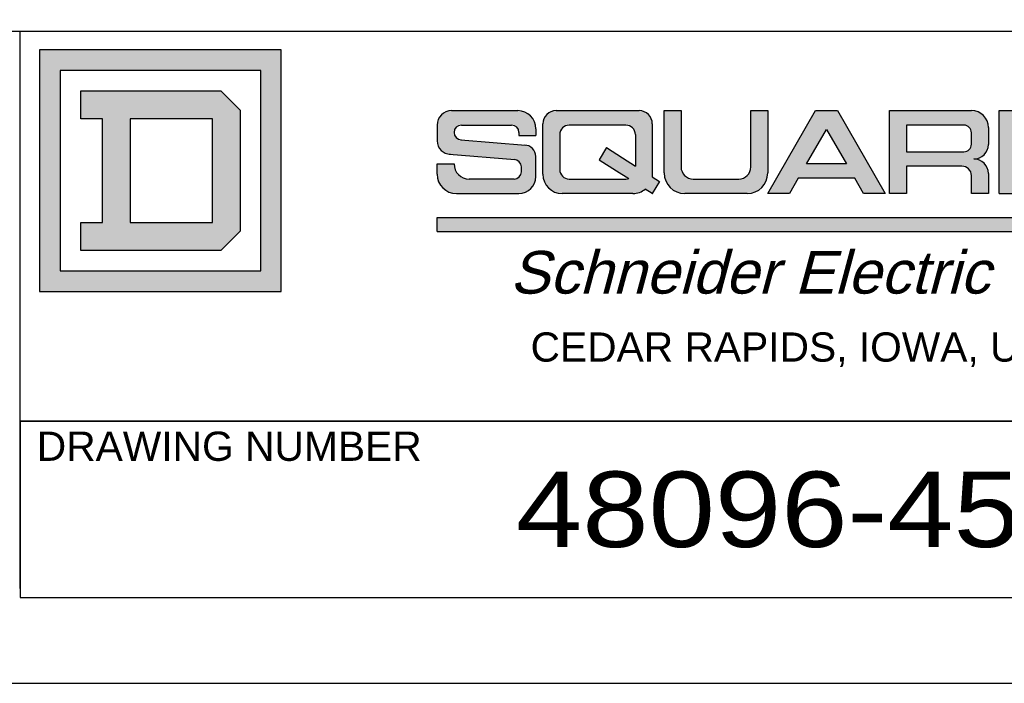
# Model space of a CAD drawing. Extents: x 0 to 17, y 0 to 11.
# Tile 25 of 51: x 13.6 to 15.7, y 0 to 1.4. Entities that reach past the tile are written whole.
import ezdxf
from ezdxf.enums import TextEntityAlignment as Align

# ---------------------------------------------------------------- set-up
doc = ezdxf.new("R2010")
doc.units = 0
doc.header["$LTSCALE"] = 0.935
doc.layers.get('0').update_dxf_attribs({"linetype": 'CONTINUOUS'})
doc.styles.add('TEXTSTYLE_0', font='arial.ttf', dxfattribs={"width": 0.8})
doc.styles.add('TEXTSTYLE_2', font='txt', dxfattribs={"width": 0.8})

# ---------------------------------------------------------------- blocks, each defined once
blk = doc.blocks.new('SQD_LOGO_BL0')
at = {"color": 2, "linetype": 'CONTINUOUS'}
for p, q in [((13.6874, 1.3107), (13.6874, 0.8107)), ((14.1874, 1.3107), (13.6874, 1.3107)), ((13.6874, 1.3107), (13.6874, 0.8107)), ((14.1874, 1.3107), (13.6874, 1.3107)), ((14.1874, 0.8107), (14.1874, 1.3107)), ((14.1874, 0.8107), (14.1874, 1.3107)), ((13.7299, 1.2682), (13.7299, 0.8532)), ((14.1449, 1.2682), (13.7299, 1.2682)), ((13.7299, 1.2682), (13.7299, 0.8532)), ((14.1449, 1.2682), (13.7299, 1.2682)), ((14.1449, 0.8532), (14.1449, 1.2682)), ((14.1449, 0.8532), (14.1449, 1.2682)), ((13.7724, 1.1682), (13.7724, 1.2257)), ((13.7724, 1.2257), (14.0624, 1.2257)), ((13.7724, 1.1682), (13.7724, 1.2257)), ((13.7724, 1.2257), (14.0624, 1.2257)), ((14.0624, 1.2257), (14.1024, 1.1857)), ((14.0624, 1.2257), (14.1024, 1.1857)), ((14.1024, 1.1857), (14.1024, 0.9357)), ((14.1024, 1.1857), (14.1024, 0.9357)), ((14.5399, 1.1849), (14.6766, 1.1849)), ((14.7561, 1.1849), (14.9276, 1.1849)), ((14.9796, 1.0559), (14.9796, 1.1849)), ((14.9796, 1.1849), (15.0146, 1.1849)), ((14.9796, 1.0559), (14.9796, 1.1849)), ((14.9796, 1.1849), (15.0146, 1.1849)), ((15.0146, 1.1849), (15.0146, 1.0684)), ((15.0146, 1.1849), (15.0146, 1.0684)), ((15.1589, 1.0684), (15.1589, 1.1849)), ((15.1589, 1.1849), (15.1939, 1.1849)), ((15.1589, 1.0684), (15.1589, 1.1849)), ((15.1589, 1.1849), (15.1939, 1.1849)), ((15.1939, 1.1849), (15.1939, 1.0559)), ((15.1939, 1.1849), (15.1939, 1.0559)), ((15.1939, 1.0134), (15.293, 1.1849)), ((15.1939, 1.0134), (15.293, 1.1849)), ((15.293, 1.1849), (15.338, 1.1849)), ((15.293, 1.1849), (15.338, 1.1849)), ((15.338, 1.1849), (15.4371, 1.0134)), ((15.338, 1.1849), (15.4371, 1.0134)), ((15.4461, 1.0134), (15.4461, 1.1849)), ((15.4461, 1.1849), (15.6154, 1.1849)), ((15.4461, 1.0134), (15.4461, 1.1849)), ((15.4461, 1.1849), (15.6154, 1.1849)), ((15.6726, 1.1849), (15.8546, 1.1849)), ((15.6726, 1.0134), (15.6726, 1.1849)), ((13.8174, 1.1682), (13.7724, 1.1682)), ((13.8174, 1.1682), (13.7724, 1.1682)), ((13.8174, 0.9532), (13.8174, 1.1682)), ((13.8174, 0.9532), (13.8174, 1.1682)), ((13.8749, 1.1682), (13.8749, 0.9532)), ((14.0449, 1.1682), (13.8749, 1.1682)), ((13.8749, 1.1682), (13.8749, 0.9532)), ((14.0449, 1.1682), (13.8749, 1.1682)), ((14.0449, 0.9532), (14.0449, 1.1682)), ((14.0449, 0.9532), (14.0449, 1.1682)), ((14.5099, 1.1549), (14.5099, 1.1222)), ((14.56, 1.1549), (14.664, 1.1549)), ((14.7141, 1.1474), (14.7141, 1.1336)), ((14.7286, 1.0534), (14.7286, 1.1574)), ((14.9006, 1.1549), (14.7831, 1.1549)), ((14.9551, 1.1574), (14.9551, 1.0479)), ((15.2744, 1.0749), (15.3155, 1.146)), ((15.3155, 1.146), (15.3566, 1.0749)), ((15.4811, 1.1549), (15.4811, 1.0999)), ((15.5997, 1.1549), (15.4811, 1.1549)), ((15.6504, 1.1499), (15.6504, 1.1149)), ((15.6504, 1.1499), (15.6504, 1.1149)), ((14.5587, 1.1248), (14.6926, 1.1136)), ((14.5593, 1.1247), (14.5593, 1.1248)), ((14.6791, 1.1398), (14.6791, 1.1336)), ((14.6791, 1.1336), (14.7141, 1.1336)), ((14.7636, 1.1354), (14.7636, 1.0629)), ((14.9201, 1.1354), (14.9201, 1.0702)), ((15.6154, 1.1155), (15.6154, 1.1393)), ((14.8601, 1.1084), (14.8451, 1.0834)), ((14.8601, 1.1084), (14.8936, 1.0871)), ((14.5351, 1.0948), (14.6703, 1.0836)), ((14.5363, 1.0947), (14.5363, 1.0947)), ((14.7141, 1.0484), (14.7141, 1.0902)), ((14.8451, 1.0834), (14.8812, 1.0604)), ((14.8936, 1.0871), (14.9201, 1.0702)), ((15.4811, 1.0999), (15.5997, 1.0999)), ((14.5099, 1.0534), (14.5099, 1.0749)), ((14.5099, 1.0749), (14.5449, 1.0749)), ((14.5449, 1.0749), (14.5449, 1.0746)), ((14.6841, 1.0585), (14.6841, 1.0685)), ((14.8812, 1.0604), (14.9065, 1.0443)), ((15.3566, 1.0749), (15.2744, 1.0749)), ((15.5958, 1.0699), (15.4811, 1.0699)), ((15.4811, 1.0699), (15.4811, 1.0134)), ((15.5958, 1.0699), (15.4811, 1.0699)), ((15.4811, 1.0699), (15.4811, 1.0134)), ((14.669, 1.0434), (14.5761, 1.0434)), ((14.7831, 1.0434), (14.9006, 1.0434)), ((14.9551, 1.0479), (14.9701, 1.0384)), ((15.0396, 1.0434), (15.1339, 1.0434)), ((15.0396, 1.0434), (15.1339, 1.0434)), ((15.2571, 1.0449), (15.2389, 1.0134)), ((15.2571, 1.0449), (15.2389, 1.0134)), ((15.3739, 1.0449), (15.2571, 1.0449)), ((15.3739, 1.0449), (15.2571, 1.0449)), ((15.3921, 1.0134), (15.3739, 1.0449)), ((15.3921, 1.0134), (15.3739, 1.0449)), ((15.6154, 1.0134), (15.6154, 1.0504)), ((15.6154, 1.0134), (15.6154, 1.0504)), ((15.6504, 1.0549), (15.6504, 1.0134)), ((15.6504, 1.0549), (15.6504, 1.0134)), ((14.9551, 1.0134), (14.9406, 1.0226)), ((14.9701, 1.0384), (14.9551, 1.0134)), ((14.5499, 1.0134), (14.6791, 1.0134)), ((14.9151, 1.0134), (14.7686, 1.0134)), ((14.9551, 1.0134), (14.9552, 1.0135)), ((15.1514, 1.0134), (15.0221, 1.0134)), ((15.1514, 1.0134), (15.0221, 1.0134)), ((15.2389, 1.0134), (15.1939, 1.0134)), ((15.2389, 1.0134), (15.1939, 1.0134)), ((15.4371, 1.0134), (15.3921, 1.0134)), ((15.4371, 1.0134), (15.3921, 1.0134)), ((15.4811, 1.0134), (15.4461, 1.0134)), ((15.4811, 1.0134), (15.4461, 1.0134)), ((15.6504, 1.0134), (15.6154, 1.0134)), ((15.6504, 1.0134), (15.6154, 1.0134)), ((15.6726, 1.0134), (15.8546, 1.0134)), ((14.5099, 0.9349), (14.5099, 0.9636)), ((14.5099, 0.9636), (16.2676, 0.9636)), ((13.7724, 0.8957), (13.7724, 0.9532)), ((13.7724, 0.9532), (13.8174, 0.9532)), ((13.7724, 0.8957), (13.7724, 0.9532)), ((13.7724, 0.9532), (13.8174, 0.9532)), ((13.8749, 0.9532), (14.0449, 0.9532)), ((13.8749, 0.9532), (14.0449, 0.9532)), ((14.1024, 0.9357), (14.0624, 0.8957)), ((14.1024, 0.9357), (14.0624, 0.8957)), ((14.5099, 0.9349), (16.2676, 0.9349)), ((14.0624, 0.8957), (13.7724, 0.8957)), ((14.0624, 0.8957), (13.7724, 0.8957)), ((13.7299, 0.8532), (14.1449, 0.8532)), ((13.7299, 0.8532), (14.1449, 0.8532)), ((13.6874, 0.8107), (14.1874, 0.8107)), ((13.6874, 0.8107), (14.1874, 0.8107))]:
    blk.add_line(p, q, dxfattribs=at)
for centre, radius, start, end in [((14.5399, 1.1549), 0.03, 90, 180), ((14.6766, 1.1474), 0.0375, 0, 90), ((14.7561, 1.1574), 0.0275, 90, 180), ((14.9276, 1.1574), 0.0275, 0, 90), ((15.6154, 1.1499), 0.035, 0, 90), ((15.6154, 1.1499), 0.035, 0, 90), ((14.56, 1.1398), 0.0151, 90, 180), ((14.664, 1.1398), 0.0151, 0, 90), ((14.7831, 1.1354), 0.0195, 90, 180), ((14.9006, 1.1354), 0.0195, 0, 90), ((15.5997, 1.1393), 0.0156, 0, 90), ((14.5374, 1.1222), 0.0275, 180, 270), ((14.56, 1.1398), 0.0151, 180, 270), ((14.6907, 1.0902), 0.0234, 0, 90), ((15.5997, 1.1155), 0.0156, 270, 360), ((15.6204, 1.1149), 0.03, 270, 360), ((15.6204, 1.1149), 0.03, 270, 360), ((14.669, 1.0685), 0.0151, 0, 90), ((15.6204, 1.0549), 0.03, 0, 90), ((15.6204, 1.0549), 0.03, 0, 90), ((14.5761, 1.0746), 0.0312, 180, 270), ((14.7831, 1.0629), 0.0195, 180, 270), ((15.0396, 1.0684), 0.025, 180, 270), ((15.0396, 1.0684), 0.025, 180, 270), ((15.1339, 1.0684), 0.025, 270, 360), ((15.1339, 1.0684), 0.025, 270, 360), ((15.5958, 1.0504), 0.0195, 0, 90), ((15.5958, 1.0504), 0.0195, 0, 90), ((14.5499, 1.0534), 0.04, 180, 270), ((14.669, 1.0585), 0.0151, 270, 360), ((14.6791, 1.0484), 0.035, 270, 360), ((14.7686, 1.0534), 0.04, 180, 270), ((14.9006, 1.0629), 0.0195, 270, 287.6946), ((15.0221, 1.0559), 0.0425, 180, 270), ((15.0221, 1.0559), 0.0425, 180, 270), ((15.1514, 1.0559), 0.0425, 270, 360), ((15.1514, 1.0559), 0.0425, 270, 360), ((14.9151, 1.0534), 0.04, 270, 309.6632)]:
    blk.add_arc(centre, radius, start, end, dxfattribs=at)
for points in [[(14.1874, 1.3107), (13.7299, 1.2682), (13.6874, 1.3107)], [(13.6874, 0.8107), (13.6874, 1.3107), (13.7299, 1.2682)], [(13.7299, 1.2682), (14.1874, 1.3107), (14.1449, 1.2682)], [(14.1449, 1.2682), (14.1874, 1.3107), (14.1449, 0.8532)], [(14.1874, 1.3107), (14.1874, 0.8107), (14.1449, 0.8532)], [(13.7299, 0.8532), (13.6874, 0.8107), (13.7299, 1.2682)], [(14.1024, 1.1857), (13.7724, 1.1682), (14.0624, 1.2257)], [(13.7724, 1.1682), (13.7724, 1.2257), (14.0624, 1.2257)], [(13.7724, 1.1682), (14.1024, 1.1857), (13.8174, 1.1682)], [(13.8174, 1.1682), (14.1024, 1.1857), (13.8749, 1.1682)], [(13.8749, 1.1682), (14.1024, 1.1857), (14.0449, 1.1682)], [(14.0449, 1.1682), (14.1024, 1.1857), (14.0449, 0.9532)], [(14.1024, 1.1857), (14.1024, 0.9357), (14.0449, 0.9532)], [(14.5222, 1.1792), (14.5306, 1.1834), (14.6882, 1.1831)], [(14.6882, 1.1831), (14.6987, 1.1777), (14.5222, 1.1792)], [(14.5306, 1.1834), (14.5399, 1.1849), (14.6766, 1.1849)], [(14.6766, 1.1849), (14.6882, 1.1831), (14.5306, 1.1834)], [(14.7367, 1.1768), (14.7456, 1.1828), (14.9381, 1.1828)], [(14.9381, 1.1828), (14.9471, 1.1768), (14.7367, 1.1768)], [(14.7456, 1.1828), (14.7561, 1.1849), (14.9276, 1.1849)], [(14.9276, 1.1849), (14.9381, 1.1828), (14.7456, 1.1828)], [(15.0146, 1.0684), (14.9796, 1.0559), (15.0146, 1.1849)], [(14.9796, 1.0559), (14.9796, 1.1849), (15.0146, 1.1849)], [(15.1589, 1.0684), (15.1939, 1.1849), (15.157, 1.0588)], [(15.1939, 1.1849), (15.1939, 1.0559), (15.157, 1.0588)], [(15.1589, 1.0684), (15.1589, 1.1849), (15.1939, 1.1849)], [(15.3155, 1.146), (15.1939, 1.0134), (15.338, 1.1849)], [(15.1939, 1.0134), (15.293, 1.1849), (15.338, 1.1849)], [(15.3155, 1.146), (15.338, 1.1849), (15.3566, 1.0749)], [(15.3566, 1.0749), (15.338, 1.1849), (15.3739, 1.0449)], [(15.3739, 1.0449), (15.338, 1.1849), (15.3921, 1.0134)], [(15.338, 1.1849), (15.4371, 1.0134), (15.3921, 1.0134)], [(15.6154, 1.1849), (15.4811, 1.1549), (15.4461, 1.1849)], [(15.4461, 1.0134), (15.4461, 1.1849), (15.4811, 1.1549)], [(15.6262, 1.1832), (15.4811, 1.1549), (15.6154, 1.1849)], [(15.6359, 1.1782), (15.4811, 1.1549), (15.6262, 1.1832)], [(15.8546, 1.1849), (15.7076, 1.1549), (15.6726, 1.1849)], [(15.6726, 1.0134), (15.6726, 1.1849), (15.7076, 1.1549)], [(13.8174, 0.9532), (13.8174, 1.1682), (13.8749, 1.1682)], [(13.8749, 1.1682), (13.8749, 0.9532), (13.8174, 0.9532)], [(14.5099, 1.1549), (14.5113, 1.1642), (14.7123, 1.159)], [(14.5113, 1.1642), (14.5156, 1.1725), (14.707, 1.1694)], [(14.707, 1.1694), (14.7123, 1.159), (14.5113, 1.1642)], [(14.5156, 1.1725), (14.5222, 1.1792), (14.6987, 1.1777)], [(14.6987, 1.1777), (14.707, 1.1694), (14.5156, 1.1725)], [(14.7286, 1.1574), (14.7307, 1.1679), (14.953, 1.1679)], [(14.953, 1.1679), (14.9551, 1.1574), (14.7286, 1.1574)], [(14.7307, 1.1679), (14.7367, 1.1768), (14.9471, 1.1768)], [(14.9471, 1.1768), (14.953, 1.1679), (14.7307, 1.1679)], [(15.6437, 1.1705), (15.4811, 1.1549), (15.6359, 1.1782)], [(15.6487, 1.1607), (15.4811, 1.1549), (15.6437, 1.1705)], [(14.5099, 1.1549), (14.7123, 1.159), (14.56, 1.1549)], [(14.56, 1.1549), (14.5524, 1.1529), (14.5099, 1.1549)], [(14.5099, 1.1222), (14.5099, 1.1549), (14.5524, 1.1529)], [(14.5469, 1.1473), (14.5099, 1.1222), (14.5524, 1.1529)], [(14.5449, 1.1398), (14.5099, 1.1222), (14.5469, 1.1473)], [(14.56, 1.1549), (14.7123, 1.159), (14.664, 1.1549)], [(14.664, 1.1549), (14.7123, 1.159), (14.6716, 1.1529)], [(14.7123, 1.159), (14.7141, 1.1474), (14.6716, 1.1529)], [(14.6771, 1.1473), (14.6716, 1.1529), (14.7141, 1.1474)], [(14.6771, 1.1473), (14.7141, 1.1474), (14.6791, 1.1398)], [(14.6791, 1.1398), (14.7141, 1.1474), (14.6791, 1.1336)], [(14.7141, 1.1474), (14.7141, 1.1336), (14.6791, 1.1336)], [(14.9551, 1.1574), (14.7831, 1.1549), (14.7286, 1.1574)], [(14.7831, 1.1549), (14.7757, 1.1534), (14.7286, 1.1574)], [(14.7757, 1.1534), (14.7693, 1.1492), (14.7286, 1.1574)], [(14.7693, 1.1492), (14.7651, 1.1428), (14.7286, 1.1574)], [(14.7286, 1.0534), (14.7286, 1.1574), (14.7651, 1.1428)], [(14.7636, 1.1354), (14.7286, 1.0534), (14.7651, 1.1428)], [(14.7831, 1.1549), (14.9551, 1.1574), (14.9006, 1.1549)], [(14.9006, 1.1549), (14.9551, 1.1574), (14.9081, 1.1534)], [(14.9081, 1.1534), (14.9551, 1.1574), (14.9144, 1.1492)], [(14.9144, 1.1492), (14.9551, 1.1574), (14.9186, 1.1428)], [(14.9186, 1.1428), (14.9551, 1.1574), (14.9201, 1.1354)], [(14.9201, 1.1354), (14.9551, 1.1574), (14.9201, 1.0702)], [(14.9551, 1.1574), (14.9551, 1.0479), (14.9201, 1.0702)], [(15.2744, 1.0749), (15.1939, 1.0134), (15.3155, 1.146)], [(15.4811, 1.0999), (15.4461, 1.0134), (15.4811, 1.1549)], [(15.4811, 1.1549), (15.6487, 1.1607), (15.5997, 1.1549)], [(15.5997, 1.1549), (15.6487, 1.1607), (15.6076, 1.1528)], [(15.6487, 1.1607), (15.6504, 1.1499), (15.6076, 1.1528)], [(15.6133, 1.1471), (15.6076, 1.1528), (15.6504, 1.1499)], [(15.6133, 1.1471), (15.6504, 1.1499), (15.6154, 1.1393)], [(15.6154, 1.1393), (15.6504, 1.1499), (15.6154, 1.1155)], [(15.6504, 1.1499), (15.6504, 1.1149), (15.6154, 1.1155)], [(15.7076, 1.1184), (15.6726, 1.0134), (15.7076, 1.1549)], [(14.5469, 1.1322), (14.5099, 1.1222), (14.5449, 1.1398)], [(14.5524, 1.1267), (14.5099, 1.1222), (14.5469, 1.1322)], [(14.5587, 1.1248), (14.5099, 1.1222), (14.5524, 1.1267)], [(14.5587, 1.1248), (14.6907, 1.1136), (14.5099, 1.1222)], [(14.512, 1.1117), (14.5099, 1.1222), (14.6907, 1.1136)], [(14.7636, 1.0629), (14.7286, 1.0534), (14.7636, 1.1354)], [(14.6996, 1.1119), (14.512, 1.1117), (14.6907, 1.1136)], [(14.6996, 1.1119), (14.7072, 1.1068), (14.512, 1.1117)], [(14.5179, 1.1028), (14.512, 1.1117), (14.7072, 1.1068)], [(14.7072, 1.1068), (14.7123, 1.0992), (14.5179, 1.1028)], [(14.5268, 1.0968), (14.5179, 1.1028), (14.7123, 1.0992)], [(14.8451, 1.0834), (14.8601, 1.1084), (14.8936, 1.0871)], [(15.6076, 1.102), (15.6489, 1.1056), (15.5997, 1.0999)], [(15.6489, 1.1056), (15.6446, 1.0973), (15.5997, 1.0999)], [(15.6076, 1.102), (15.6133, 1.1077), (15.6489, 1.1056)], [(15.6133, 1.1077), (15.6154, 1.1155), (15.6504, 1.1149)], [(15.6504, 1.1149), (15.6489, 1.1056), (15.6133, 1.1077)], [(15.7076, 1.0884), (15.6726, 1.0134), (15.7076, 1.1184)], [(14.5268, 1.0968), (14.7123, 1.0992), (14.5374, 1.0947)], [(14.7123, 1.0992), (14.7141, 1.0902), (14.5374, 1.0947)], [(14.6703, 1.0836), (14.5374, 1.0947), (14.7141, 1.0902)], [(14.6703, 1.0836), (14.7141, 1.0902), (14.6766, 1.0816)], [(14.6766, 1.0816), (14.7141, 1.0902), (14.6821, 1.0761)], [(14.6821, 1.0761), (14.7141, 1.0902), (14.6841, 1.0685)], [(14.6841, 1.0585), (14.7141, 1.0902), (14.6821, 1.0509)], [(14.7141, 1.0902), (14.7141, 1.0484), (14.6821, 1.0509)], [(14.6841, 1.0685), (14.7141, 1.0902), (14.6841, 1.0585)], [(14.8936, 1.0871), (14.9201, 1.0702), (14.8451, 1.0834)], [(14.8812, 1.0604), (14.8451, 1.0834), (14.9201, 1.0702)], [(15.4811, 1.0699), (15.4461, 1.0134), (15.4811, 1.0999)], [(15.6446, 1.0973), (15.4811, 1.0699), (15.5997, 1.0999)], [(15.5997, 1.0999), (15.4811, 1.0699), (15.4811, 1.0999)], [(15.638, 1.0906), (15.4811, 1.0699), (15.6446, 1.0973)], [(15.6296, 1.0864), (15.4811, 1.0699), (15.638, 1.0906)], [(15.6204, 1.0849), (15.4811, 1.0699), (15.6296, 1.0864)], [(15.6296, 1.0834), (15.4811, 1.0699), (15.6204, 1.0849)], [(15.638, 1.0792), (15.4811, 1.0699), (15.6296, 1.0834)], [(15.7076, 1.0434), (15.6726, 1.0134), (15.7076, 1.0884)], [(14.5099, 1.0534), (14.5099, 1.0749), (14.5449, 1.0746)], [(14.5464, 1.065), (14.5099, 1.0534), (14.5449, 1.0746)], [(14.5508, 1.0563), (14.5099, 1.0534), (14.5464, 1.065)], [(14.7651, 1.0554), (14.7286, 1.0534), (14.7636, 1.0629)], [(14.8812, 1.0604), (14.9201, 1.0702), (14.9551, 1.0479)], [(14.9065, 1.0443), (14.8812, 1.0604), (14.9551, 1.0479)], [(15.0165, 1.0588), (14.9796, 1.0559), (15.0146, 1.0684)], [(15.2571, 1.0449), (15.1939, 1.0134), (15.2744, 1.0749)], [(15.3566, 1.0749), (15.2571, 1.0449), (15.2744, 1.0749)], [(15.2571, 1.0449), (15.3566, 1.0749), (15.3739, 1.0449)], [(15.4811, 1.0699), (15.4811, 1.0134), (15.4461, 1.0134)], [(15.6446, 1.0725), (15.4811, 1.0699), (15.638, 1.0792)], [(15.4811, 1.0699), (15.6446, 1.0725), (15.5958, 1.0699)], [(15.5958, 1.0699), (15.6446, 1.0725), (15.6033, 1.0684)], [(15.6033, 1.0684), (15.6446, 1.0725), (15.6096, 1.0642)], [(15.6446, 1.0725), (15.6489, 1.0642), (15.6096, 1.0642)], [(15.6139, 1.0578), (15.6096, 1.0642), (15.6489, 1.0642)], [(15.6489, 1.0642), (15.6504, 1.0549), (15.6139, 1.0578)], [(14.5508, 1.0563), (14.5577, 1.0494), (14.5099, 1.0534)], [(14.5118, 1.041), (14.5099, 1.0534), (14.5577, 1.0494)], [(14.5665, 1.0449), (14.5118, 1.041), (14.5577, 1.0494)], [(14.5761, 1.0434), (14.5118, 1.041), (14.5665, 1.0449)], [(14.669, 1.0434), (14.5118, 1.041), (14.5761, 1.0434)], [(14.5118, 1.041), (14.669, 1.0434), (14.7124, 1.0376)], [(14.5175, 1.0299), (14.5118, 1.041), (14.7124, 1.0376)], [(14.6766, 1.0454), (14.7141, 1.0484), (14.669, 1.0434)], [(14.7141, 1.0484), (14.7124, 1.0376), (14.669, 1.0434)], [(14.6766, 1.0454), (14.6821, 1.0509), (14.7141, 1.0484)], [(14.7651, 1.0554), (14.7693, 1.0491), (14.7286, 1.0534)], [(14.7306, 1.041), (14.7286, 1.0534), (14.7693, 1.0491)], [(14.7757, 1.0449), (14.7306, 1.041), (14.7693, 1.0491)], [(14.7831, 1.0434), (14.7306, 1.041), (14.7757, 1.0449)], [(14.9006, 1.0434), (14.7306, 1.041), (14.7831, 1.0434)], [(14.7306, 1.041), (14.9006, 1.0434), (14.9701, 1.0384)], [(14.7363, 1.0299), (14.7306, 1.041), (14.9701, 1.0384)], [(14.9006, 1.0434), (14.9026, 1.0435), (14.9701, 1.0384)], [(14.9046, 1.0438), (14.9551, 1.0479), (14.9026, 1.0435)], [(14.9551, 1.0479), (14.9701, 1.0384), (14.9026, 1.0435)], [(14.9065, 1.0443), (14.9551, 1.0479), (14.9046, 1.0438)], [(15.0165, 1.0588), (15.0219, 1.0507), (14.9796, 1.0559)], [(14.9817, 1.0428), (14.9796, 1.0559), (15.0219, 1.0507)], [(15.03, 1.0453), (14.9817, 1.0428), (15.0219, 1.0507)], [(15.0396, 1.0434), (14.9817, 1.0428), (15.03, 1.0453)], [(15.1339, 1.0434), (14.9817, 1.0428), (15.0396, 1.0434)], [(14.9817, 1.0428), (15.1339, 1.0434), (15.1918, 1.0428)], [(14.9877, 1.0309), (14.9817, 1.0428), (15.1918, 1.0428)], [(15.1918, 1.0428), (15.1857, 1.0309), (14.9877, 1.0309)], [(15.1339, 1.0434), (15.1434, 1.0453), (15.1918, 1.0428)], [(15.1515, 1.0507), (15.1939, 1.0559), (15.1434, 1.0453)], [(15.1939, 1.0559), (15.1918, 1.0428), (15.1434, 1.0453)], [(15.1515, 1.0507), (15.157, 1.0588), (15.1939, 1.0559)], [(15.2571, 1.0449), (15.2389, 1.0134), (15.1939, 1.0134)], [(15.6154, 1.0504), (15.6139, 1.0578), (15.6504, 1.0549)], [(15.6154, 1.0504), (15.6504, 1.0549), (15.6154, 1.0134)], [(15.6504, 1.0549), (15.6504, 1.0134), (15.6154, 1.0134)], [(15.8546, 1.0434), (15.6726, 1.0134), (15.7076, 1.0434)], [(15.8546, 1.0434), (15.8546, 1.0134), (15.6726, 1.0134)], [(14.7124, 1.0376), (14.7074, 1.0278), (14.5175, 1.0299)], [(14.5264, 1.021), (14.5175, 1.0299), (14.7074, 1.0278)], [(14.7074, 1.0278), (14.6997, 1.0201), (14.5264, 1.021)], [(14.5375, 1.0153), (14.5264, 1.021), (14.6997, 1.0201)], [(14.6997, 1.0201), (14.6899, 1.0151), (14.5375, 1.0153)], [(14.7363, 1.0299), (14.9701, 1.0384), (14.9406, 1.0226)], [(14.7451, 1.021), (14.7363, 1.0299), (14.9406, 1.0226)], [(14.9406, 1.0226), (14.9329, 1.0176), (14.7451, 1.021)], [(14.7563, 1.0153), (14.7451, 1.021), (14.9329, 1.0176)], [(14.9701, 1.0384), (14.9551, 1.0134), (14.9406, 1.0226)], [(14.9971, 1.0215), (14.9877, 1.0309), (15.1857, 1.0309)], [(15.1857, 1.0309), (15.1763, 1.0215), (14.9971, 1.0215)], [(15.009, 1.0155), (14.9971, 1.0215), (15.1763, 1.0215)], [(15.1763, 1.0215), (15.1645, 1.0155), (15.009, 1.0155)], [(14.5499, 1.0134), (14.5375, 1.0153), (14.6899, 1.0151)], [(14.6899, 1.0151), (14.6791, 1.0134), (14.5499, 1.0134)], [(14.9329, 1.0176), (14.9243, 1.0145), (14.7563, 1.0153)], [(14.7686, 1.0134), (14.7563, 1.0153), (14.9243, 1.0145)], [(14.9243, 1.0145), (14.9151, 1.0134), (14.7686, 1.0134)], [(15.0221, 1.0134), (15.009, 1.0155), (15.1645, 1.0155)], [(15.1645, 1.0155), (15.1514, 1.0134), (15.0221, 1.0134)], [(14.5099, 0.9349), (14.5099, 0.9636), (16.2676, 0.9636)], [(16.2676, 0.9636), (16.2676, 0.9349), (14.5099, 0.9349)], [(14.1024, 0.9357), (13.7724, 0.8957), (14.0449, 0.9532)], [(14.0449, 0.9532), (13.7724, 0.8957), (13.8749, 0.9532)], [(13.8749, 0.9532), (13.7724, 0.8957), (13.8174, 0.9532)], [(13.7724, 0.8957), (13.7724, 0.9532), (13.8174, 0.9532)], [(14.1024, 0.9357), (14.0624, 0.8957), (13.7724, 0.8957)], [(14.1449, 0.8532), (13.6874, 0.8107), (13.7299, 0.8532)], [(13.6874, 0.8107), (14.1449, 0.8532), (14.1874, 0.8107)]]:
    blk.add_solid(points, dxfattribs=at)

msp = doc.modelspace()

# ---------------------------------------------------------------- linework, layer by layer
at = {"color": 4, "linetype": 'CONTINUOUS'}
for p, q in [((0.2175, 1.3496), (16.7622, 1.3496)), ((13.647, 0.1962), (13.647, 1.3496)), ((13.6469, 0.5425), (16.2719, 0.5425)), ((13.6469, 0.5425), (13.6469, 0.1775)), ((13.647, 0.5432), (16.7622, 0.5432)), ((13.6469, 0.1775), (16.2719, 0.1775))]:
    msp.add_line(p, q, dxfattribs=at)
at = {"color": 7, "linetype": 'CONTINUOUS'}
msp.add_line((0, 0), (17, 0), dxfattribs=at)
at = {"color": 4, "linetype": 'CONTINUOUS'}
msp.add_open_spline([(0.2175, 10.8), (0.2175, 10.8), (0.2175, 10.8), (0.2175, 10.8), (0.2175, 10.8), (0.2175, 10.8), (0.2175, 10.8), (0.2176, 10.8), (0.2176, 10.8), (0.2176, 10.8), (0.2177, 10.8), (0.2178, 10.8), (0.2178, 10.8), (0.2179, 10.8), (0.218, 10.8), (0.2181, 10.8), (0.2183, 10.8), (0.2185, 10.8), (0.2188, 10.8), (0.219, 10.8), (0.2193, 10.8), (0.2196, 10.8), (0.22, 10.8), (0.2205, 10.8), (0.221, 10.8), (0.2217, 10.8), (0.2225, 10.8), (0.2236, 10.8), (0.2246, 10.8), (0.2256, 10.8), (0.2266, 10.8), (0.2279, 10.8), (0.2296, 10.8), (0.2316, 10.8), (0.2337, 10.8), (0.2357, 10.8), (0.2377, 10.8), (0.2397, 10.8), (0.2424, 10.8), (0.2458, 10.8), (0.2498, 10.8), (0.2539, 10.8), (0.2579, 10.8), (0.2619, 10.8), (0.2673, 10.8), (0.274, 10.8), (0.2821, 10.8), (0.2902, 10.8), (0.2983, 10.8), (0.3064, 10.8), (0.3144, 10.8), (0.3225, 10.8), (0.3333, 10.8), (0.3468, 10.8), (0.3629, 10.8), (0.3791, 10.8), (0.3952, 10.8), (0.4114, 10.8), (0.4275, 10.8), (0.4491, 10.8), (0.476, 10.8), (0.5083, 10.8), (0.5406, 10.8), (0.573, 10.8), (0.6053, 10.8), (0.6376, 10.8), (0.6699, 10.8), (0.7022, 10.8), (0.7453, 10.8), (0.7991, 10.8), (0.8638, 10.8), (0.9284, 10.8), (0.993, 10.8), (1.0577, 10.8), (1.1223, 10.8), (1.1869, 10.8), (1.2731, 10.8), (1.3808, 10.8), (1.5101, 10.8), (1.6393, 10.8), (1.7686, 10.8), (1.8978, 10.8), (2.0271, 10.8), (2.1563, 10.8), (2.2856, 10.8), (2.4148, 10.8), (2.5872, 10.8), (2.8026, 10.8), (3.0611, 10.8), (3.3196, 10.8), (3.5781, 10.8), (3.8366, 10.8), (4.0952, 10.8), (4.3537, 10.8), (4.6122, 10.8), (4.9569, 10.8), (5.3877, 10.8), (5.9047, 10.8), (6.4217, 10.8), (6.9388, 10.8), (7.4558, 10.8), (7.9728, 10.8), (8.4898, 10.8), (9.0069, 10.8), (9.5239, 10.8), (10.0409, 10.8), (10.5579, 10.8), (11.0749, 10.8), (11.592, 10.8), (12.0228, 10.8), (12.3675, 10.8), (12.626, 10.8), (12.8845, 10.8), (13.143, 10.8), (13.4015, 10.8), (13.66, 10.8), (13.9185, 10.8), (14.1771, 10.8), (14.3925, 10.8), (14.5648, 10.8), (14.6941, 10.8), (14.8233, 10.8), (14.9526, 10.8), (15.0818, 10.8), (15.2111, 10.8), (15.3404, 10.8), (15.4696, 10.8), (15.5989, 10.8), (15.7066, 10.8), (15.7927, 10.8), (15.8574, 10.8), (15.922, 10.8), (15.9866, 10.8), (16.0513, 10.8), (16.1159, 10.8), (16.1805, 10.8), (16.2344, 10.8), (16.2775, 10.8), (16.3098, 10.8), (16.3421, 10.8), (16.3744, 10.8), (16.4067, 10.8), (16.439, 10.8), (16.4713, 10.8), (16.5037, 10.8), (16.5306, 10.8), (16.5521, 10.8), (16.5683, 10.8), (16.5844, 10.8), (16.6006, 10.8), (16.6168, 10.8), (16.6329, 10.8), (16.6464, 10.8), (16.6571, 10.8), (16.6652, 10.8), (16.6733, 10.8), (16.6814, 10.8), (16.6895, 10.8), (16.6975, 10.8), (16.7056, 10.8), (16.7123, 10.8), (16.7177, 10.8), (16.7218, 10.8), (16.7258, 10.8), (16.7298, 10.8), (16.7339, 10.8), (16.7373, 10.8), (16.7399, 10.8), (16.742, 10.8), (16.744, 10.8), (16.746, 10.8), (16.748, 10.8), (16.75, 10.8), (16.7517, 10.8), (16.7531, 10.8), (16.7541, 10.8), (16.7551, 10.8), (16.7561, 10.8), (16.7571, 10.8), (16.758, 10.8), (16.7586, 10.8), (16.7591, 10.8), (16.7596, 10.8), (16.7601, 10.8), (16.7604, 10.8), (16.7606, 10.8), (16.7609, 10.8), (16.7612, 10.8), (16.7614, 10.8), (16.7615, 10.8), (16.7617, 10.8), (16.7618, 10.8), (16.7618, 10.8), (16.7619, 10.8), (16.762, 10.8), (16.762, 10.8), (16.7621, 10.8), (16.7621, 10.8), (16.7621, 10.8), (16.7621, 10.8), (16.7621, 10.8), (16.7622, 10.8), (16.7622, 10.8), (16.7622, 10.8), (16.7622, 10.8), (16.7622, 10.8), (16.7622, 10.8), (16.7622, 10.8), (16.7622, 10.8), (16.7622, 10.8), (16.7622, 10.7999), (16.7622, 10.7999), (16.7622, 10.7999), (16.7622, 10.7998), (16.7622, 10.7998), (16.7622, 10.7997), (16.7622, 10.7997), (16.7622, 10.7996), (16.7622, 10.7995), (16.7622, 10.7994), (16.7622, 10.7992), (16.7622, 10.799), (16.7622, 10.7989), (16.7622, 10.7986), (16.7622, 10.7984), (16.7622, 10.7981), (16.7622, 10.7977), (16.7622, 10.7973), (16.7622, 10.7968), (16.7622, 10.7961), (16.7622, 10.7955), (16.7622, 10.7948), (16.7622, 10.7942), (16.7622, 10.7933), (16.7622, 10.7922), (16.7622, 10.7909), (16.7622, 10.7896), (16.7622, 10.7883), (16.7622, 10.787), (16.7622, 10.7857), (16.7622, 10.784), (16.7622, 10.7818), (16.7622, 10.7793), (16.7622, 10.7767), (16.7622, 10.7741), (16.7622, 10.7715), (16.7622, 10.768), (16.7622, 10.7637), (16.7622, 10.7585), (16.7622, 10.7533), (16.7622, 10.7481), (16.7622, 10.7429), (16.7622, 10.7378), (16.7622, 10.7326), (16.7622, 10.7257), (16.7622, 10.717), (16.7622, 10.7066), (16.7622, 10.6963), (16.7622, 10.6859), (16.7622, 10.6755), (16.7622, 10.6651), (16.7622, 10.6513), (16.7622, 10.634), (16.7622, 10.6133), (16.7622, 10.5925), (16.7622, 10.5718), (16.7622, 10.551), (16.7622, 10.5303), (16.7622, 10.5095), (16.7622, 10.4888), (16.7622, 10.4611), (16.7622, 10.4266), (16.7622, 10.3851), (16.7622, 10.3436), (16.7622, 10.3021), (16.7622, 10.2606), (16.7622, 10.2191), (16.7622, 10.1776), (16.7622, 10.1223), (16.7622, 10.0531), (16.7622, 9.9701), (16.7622, 9.8871), (16.7622, 9.8041), (16.7622, 9.7211), (16.7622, 9.6382), (16.7622, 9.5552), (16.7622, 9.4722), (16.7622, 9.3892), (16.7622, 9.2785), (16.7622, 9.1402), (16.7622, 8.9742), (16.7622, 8.8083), (16.7622, 8.6423), (16.7622, 8.4763), (16.7622, 8.3103), (16.7622, 8.1444), (16.7622, 7.9784), (16.7622, 7.7571), (16.7622, 7.4805), (16.7622, 7.1485), (16.7622, 6.8165), (16.7622, 6.4846), (16.7622, 6.1526), (16.7622, 5.8207), (16.7622, 5.4887), (16.7622, 5.1568), (16.7622, 4.8248), (16.7622, 4.4929), (16.7622, 4.1609), (16.7622, 3.8289), (16.7622, 3.497), (16.7622, 3.2204), (16.7622, 2.9991), (16.7622, 2.8331), (16.7622, 2.6671), (16.7622, 2.5011), (16.7622, 2.3352), (16.7622, 2.1692), (16.7622, 2.0032), (16.7622, 1.8372), (16.7622, 1.6989), (16.7622, 1.5883), (16.7622, 1.5053), (16.7622, 1.4223), (16.7622, 1.3393), (16.7622, 1.2563), (16.7622, 1.1733), (16.7622, 1.0903), (16.7622, 1.0073), (16.7622, 0.9243), (16.7622, 0.8552), (16.7622, 0.7999), (16.7622, 0.7584), (16.7622, 0.7169), (16.7622, 0.6754), (16.7622, 0.6339), (16.7622, 0.5924), (16.7622, 0.5509), (16.7622, 0.5163), (16.7622, 0.4887), (16.7622, 0.4679), (16.7622, 0.4472), (16.7622, 0.4264), (16.7622, 0.4057), (16.7622, 0.3849), (16.7622, 0.3642), (16.7622, 0.3434), (16.7622, 0.3261), (16.7622, 0.3123), (16.7622, 0.3019), (16.7622, 0.2916), (16.7622, 0.2812), (16.7622, 0.2708), (16.7622, 0.2604), (16.7622, 0.2518), (16.7622, 0.2449), (16.7622, 0.2397), (16.7622, 0.2345), (16.7622, 0.2293), (16.7622, 0.2241), (16.7622, 0.2189), (16.7622, 0.2138), (16.7622, 0.2094), (16.7622, 0.206), (16.7622, 0.2034), (16.7622, 0.2008), (16.7622, 0.1982), (16.7622, 0.1956), (16.7622, 0.1934), (16.7622, 0.1917), (16.7622, 0.1904), (16.7622, 0.1891), (16.7622, 0.1878), (16.7622, 0.1865), (16.7622, 0.1852), (16.7622, 0.1841), (16.7622, 0.1833), (16.7622, 0.1826), (16.7622, 0.182), (16.7622, 0.1813), (16.7622, 0.1807), (16.7622, 0.1801), (16.7622, 0.1797), (16.7622, 0.1794), (16.7622, 0.1791), (16.7622, 0.1788), (16.7622, 0.1786), (16.7622, 0.1784), (16.7622, 0.1783), (16.7622, 0.1781), (16.7622, 0.178), (16.7622, 0.1779), (16.7622, 0.1778), (16.7622, 0.1777), (16.7622, 0.1776), (16.7622, 0.1776), (16.7622, 0.1776), (16.7622, 0.1775), (16.7622, 0.1775), (16.7622, 0.1775), (16.7622, 0.1775), (16.7622, 0.1775), (16.7622, 0.1775), (16.7622, 0.1775), (16.7622, 0.1774), (16.7622, 0.1774), (16.7622, 0.1774), (16.7622, 0.1774), (16.7621, 0.1774), (16.7621, 0.1774), (16.7621, 0.1774), (16.7621, 0.1774), (16.7621, 0.1774), (16.762, 0.1774), (16.762, 0.1774), (16.7619, 0.1774), (16.7618, 0.1774), (16.7618, 0.1774), (16.7617, 0.1774), (16.7615, 0.1774), (16.7614, 0.1774), (16.7612, 0.1774), (16.7609, 0.1774), (16.7606, 0.1774), (16.7604, 0.1774), (16.7601, 0.1774), (16.7596, 0.1774), (16.7591, 0.1774), (16.7586, 0.1774), (16.758, 0.1774), (16.7571, 0.1774), (16.7561, 0.1774), (16.7551, 0.1774), (16.7541, 0.1774), (16.7531, 0.1774), (16.7517, 0.1774), (16.75, 0.1774), (16.748, 0.1774), (16.746, 0.1774), (16.744, 0.1774), (16.742, 0.1774), (16.7399, 0.1774), (16.7373, 0.1774), (16.7339, 0.1774), (16.7298, 0.1774), (16.7258, 0.1774), (16.7218, 0.1774), (16.7177, 0.1774), (16.7123, 0.1774), (16.7056, 0.1774), (16.6975, 0.1774), (16.6895, 0.1774), (16.6814, 0.1774), (16.6733, 0.1774), (16.6652, 0.1774), (16.6571, 0.1774), (16.6464, 0.1774), (16.6329, 0.1774), (16.6168, 0.1774), (16.6006, 0.1774), (16.5844, 0.1774), (16.5683, 0.1774), (16.5521, 0.1774), (16.5306, 0.1774), (16.5037, 0.1774), (16.4713, 0.1774), (16.439, 0.1774), (16.4067, 0.1774), (16.3744, 0.1774), (16.3421, 0.1774), (16.3098, 0.1774), (16.2775, 0.1774), (16.2344, 0.1774), (16.1805, 0.1774), (16.1159, 0.1774), (16.0513, 0.1774), (15.9866, 0.1774), (15.922, 0.1774), (15.8574, 0.1774), (15.7927, 0.1774), (15.7066, 0.1774), (15.5989, 0.1774), (15.4696, 0.1774), (15.3404, 0.1774), (15.2111, 0.1774), (15.0818, 0.1774), (14.9526, 0.1774), (14.8233, 0.1774), (14.6941, 0.1774), (14.5648, 0.1774), (14.3925, 0.1774), (14.1771, 0.1774), (13.9185, 0.1774), (13.66, 0.1774), (13.4015, 0.1774), (13.143, 0.1774), (12.8845, 0.1774), (12.626, 0.1774), (12.3675, 0.1774), (12.0228, 0.1774), (11.592, 0.1774), (11.0749, 0.1774), (10.5579, 0.1774), (10.0409, 0.1774), (9.5239, 0.1774), (9.0069, 0.1774), (8.4898, 0.1774), (7.9728, 0.1774), (7.4558, 0.1774), (6.9388, 0.1774), (6.4217, 0.1774), (5.9047, 0.1774), (5.3877, 0.1774), (4.9569, 0.1774), (4.6122, 0.1774), (4.3537, 0.1774), (4.0952, 0.1774), (3.8366, 0.1774), (3.5781, 0.1774), (3.3196, 0.1774), (3.0611, 0.1774), (2.8026, 0.1774), (2.5872, 0.1774), (2.4148, 0.1774), (2.2856, 0.1774), (2.1563, 0.1774), (2.0271, 0.1774), (1.8978, 0.1774), (1.7686, 0.1774), (1.6393, 0.1774), (1.5101, 0.1774), (1.3808, 0.1774), (1.2731, 0.1774), (1.1869, 0.1774), (1.1223, 0.1774), (1.0577, 0.1774), (0.993, 0.1774), (0.9284, 0.1774), (0.8638, 0.1774), (0.7991, 0.1774), (0.7453, 0.1774), (0.7022, 0.1774), (0.6699, 0.1774), (0.6376, 0.1774), (0.6053, 0.1774), (0.573, 0.1774), (0.5406, 0.1774), (0.5083, 0.1774), (0.476, 0.1774), (0.4491, 0.1774), (0.4275, 0.1774), (0.4114, 0.1774), (0.3952, 0.1774), (0.3791, 0.1774), (0.3629, 0.1774), (0.3468, 0.1774), (0.3333, 0.1774), (0.3225, 0.1774), (0.3144, 0.1774), (0.3064, 0.1774), (0.2983, 0.1774), (0.2902, 0.1774), (0.2821, 0.1774), (0.274, 0.1774), (0.2673, 0.1774), (0.2619, 0.1774), (0.2579, 0.1774), (0.2539, 0.1774), (0.2498, 0.1774), (0.2458, 0.1774), (0.2424, 0.1774), (0.2397, 0.1774), (0.2377, 0.1774), (0.2357, 0.1774), (0.2337, 0.1774), (0.2316, 0.1774), (0.2296, 0.1774), (0.2279, 0.1774), (0.2266, 0.1774), (0.2256, 0.1774), (0.2246, 0.1774), (0.2236, 0.1774), (0.2225, 0.1774), (0.2217, 0.1774), (0.221, 0.1774), (0.2205, 0.1774), (0.22, 0.1774), (0.2196, 0.1774), (0.2193, 0.1774), (0.219, 0.1774), (0.2188, 0.1774), (0.2185, 0.1774), (0.2183, 0.1774), (0.2181, 0.1774), (0.218, 0.1774), (0.2179, 0.1774), (0.2178, 0.1774), (0.2178, 0.1774), (0.2177, 0.1774), (0.2176, 0.1774), (0.2176, 0.1774), (0.2176, 0.1774), (0.2175, 0.1774), (0.2175, 0.1774), (0.2175, 0.1774), (0.2175, 0.1774), (0.2175, 0.1774), (0.2175, 0.1774), (0.2175, 0.1774), (0.2175, 0.1775), (0.2175, 0.1775), (0.2175, 0.1775), (0.2175, 0.1775), (0.2175, 0.1775), (0.2175, 0.1775), (0.2175, 0.1775), (0.2175, 0.1776), (0.2175, 0.1776), (0.2175, 0.1776), (0.2175, 0.1777), (0.2175, 0.1778), (0.2175, 0.1779), (0.2175, 0.178), (0.2175, 0.1781), (0.2175, 0.1783), (0.2175, 0.1784), (0.2175, 0.1786), (0.2175, 0.1788), (0.2175, 0.1791), (0.2175, 0.1794), (0.2175, 0.1797), (0.2175, 0.1801), (0.2175, 0.1807), (0.2175, 0.1813), (0.2175, 0.182), (0.2175, 0.1826), (0.2175, 0.1833), (0.2175, 0.1841), (0.2175, 0.1852), (0.2175, 0.1865), (0.2175, 0.1878), (0.2175, 0.1891), (0.2175, 0.1904), (0.2175, 0.1917), (0.2175, 0.1934), (0.2175, 0.1956), (0.2175, 0.1982), (0.2175, 0.2008), (0.2175, 0.2034), (0.2175, 0.206), (0.2175, 0.2094), (0.2175, 0.2138), (0.2175, 0.2189), (0.2175, 0.2241), (0.2175, 0.2293), (0.2175, 0.2345), (0.2175, 0.2397), (0.2175, 0.2449), (0.2175, 0.2518), (0.2175, 0.2604), (0.2175, 0.2708), (0.2175, 0.2812), (0.2175, 0.2916), (0.2175, 0.3019), (0.2175, 0.3123), (0.2175, 0.3261), (0.2175, 0.3434), (0.2175, 0.3642), (0.2175, 0.3849), (0.2175, 0.4057), (0.2175, 0.4264), (0.2175, 0.4472), (0.2175, 0.4679), (0.2175, 0.4887), (0.2175, 0.5163), (0.2175, 0.5509), (0.2175, 0.5924), (0.2175, 0.6339), (0.2175, 0.6754), (0.2175, 0.7169), (0.2175, 0.7584), (0.2175, 0.7999), (0.2175, 0.8552), (0.2175, 0.9243), (0.2175, 1.0073), (0.2175, 1.0903), (0.2175, 1.1733), (0.2175, 1.2563), (0.2175, 1.3393), (0.2175, 1.4223), (0.2175, 1.5053), (0.2175, 1.5883), (0.2175, 1.6989), (0.2175, 1.8372), (0.2175, 2.0032), (0.2175, 2.1692), (0.2175, 2.3352), (0.2175, 2.5011), (0.2175, 2.6671), (0.2175, 2.8331), (0.2175, 2.9991), (0.2175, 3.2204), (0.2175, 3.497), (0.2175, 3.8289), (0.2175, 4.1609), (0.2175, 4.4929), (0.2175, 4.8248), (0.2175, 5.1568), (0.2175, 5.4887), (0.2175, 5.8207), (0.2175, 6.1526), (0.2175, 6.4846), (0.2175, 6.8165), (0.2175, 7.1485), (0.2175, 7.4805), (0.2175, 7.7571), (0.2175, 7.9784), (0.2175, 8.1444), (0.2175, 8.3103), (0.2175, 8.4763), (0.2175, 8.6423), (0.2175, 8.8083), (0.2175, 8.9742), (0.2175, 9.1402), (0.2175, 9.2785), (0.2175, 9.3892), (0.2175, 9.4722), (0.2175, 9.5552), (0.2175, 9.6382), (0.2175, 9.7211), (0.2175, 9.8041), (0.2175, 9.8871), (0.2175, 9.9701), (0.2175, 10.0531), (0.2175, 10.1223), (0.2175, 10.1776), (0.2175, 10.2191), (0.2175, 10.2606), (0.2175, 10.3021), (0.2175, 10.3436), (0.2175, 10.3851), (0.2175, 10.4266), (0.2175, 10.4611), (0.2175, 10.4888), (0.2175, 10.5095), (0.2175, 10.5303), (0.2175, 10.551), (0.2175, 10.5718), (0.2175, 10.5925), (0.2175, 10.6133), (0.2175, 10.634), (0.2175, 10.6513), (0.2175, 10.6651), (0.2175, 10.6755), (0.2175, 10.6859), (0.2175, 10.6963), (0.2175, 10.7066), (0.2175, 10.717), (0.2175, 10.7257), (0.2175, 10.7326), (0.2175, 10.7378), (0.2175, 10.7429), (0.2175, 10.7481), (0.2175, 10.7533), (0.2175, 10.7585), (0.2175, 10.7637), (0.2175, 10.768), (0.2175, 10.7715), (0.2175, 10.7741), (0.2175, 10.7767), (0.2175, 10.7793), (0.2175, 10.7818), (0.2175, 10.784), (0.2175, 10.7857), (0.2175, 10.787), (0.2175, 10.7883), (0.2175, 10.7896), (0.2175, 10.7909), (0.2175, 10.7922), (0.2175, 10.7933), (0.2175, 10.7942), (0.2175, 10.7948), (0.2175, 10.7955), (0.2175, 10.7961), (0.2175, 10.7968), (0.2175, 10.7973), (0.2175, 10.7977), (0.2175, 10.7981), (0.2175, 10.7984), (0.2175, 10.7986), (0.2175, 10.7989), (0.2175, 10.799), (0.2175, 10.7992), (0.2175, 10.7994), (0.2175, 10.7995), (0.2175, 10.7996), (0.2175, 10.7997), (0.2175, 10.7997), (0.2175, 10.7998), (0.2175, 10.7998), (0.2175, 10.7999), (0.2175, 10.7999), (0.2175, 10.7999), (0.2175, 10.8), (0.2175, 10.8), (0.2175, 10.8), (0.2175, 10.8), (0.2175, 10.8), (0.2175, 10.8), (0.2175, 10.8), (0.2175, 10.8)], degree=3, knots=[0, 0, 0, 0, 0, 0, 0, 0, 0.000001, 0.000001, 0.000001, 0.000002, 0.000003, 0.000004, 0.000005, 0.000006, 0.000008, 0.00001, 0.000011, 0.000015, 0.000019, 0.000023, 0.000027, 0.000031, 0.000038, 0.000046, 0.000053, 0.000061, 0.000076, 0.000092, 0.000107, 0.000122, 0.000137, 0.000153, 0.000183, 0.000214, 0.000244, 0.000275, 0.000305, 0.000336, 0.000366, 0.000427, 0.000488, 0.000549, 0.00061, 0.000671, 0.000732, 0.000854, 0.000977, 0.001099, 0.001221, 0.001343, 0.001465, 0.001587, 0.001709, 0.001953, 0.002197, 0.002441, 0.002686, 0.00293, 0.003174, 0.003418, 0.003906, 0.004395, 0.004883, 0.005371, 0.005859, 0.006348, 0.006836, 0.007324, 0.007812, 0.008789, 0.009766, 0.010742, 0.011719, 0.012695, 0.013672, 0.014648, 0.015625, 0.017578, 0.019531, 0.021484, 0.023438, 0.025391, 0.027344, 0.029297, 0.03125, 0.033203, 0.035156, 0.039062, 0.042969, 0.046875, 0.050781, 0.054688, 0.058594, 0.0625, 0.066406, 0.070312, 0.078125, 0.085938, 0.09375, 0.101562, 0.109375, 0.117188, 0.125, 0.132812, 0.140625, 0.148438, 0.15625, 0.164062, 0.171875, 0.179688, 0.183594, 0.1875, 0.191406, 0.195312, 0.199219, 0.203125, 0.207031, 0.210938, 0.214844, 0.216797, 0.21875, 0.220703, 0.222656, 0.224609, 0.226562, 0.228516, 0.230469, 0.232422, 0.234375, 0.235352, 0.236328, 0.237305, 0.238281, 0.239258, 0.240234, 0.241211, 0.242188, 0.242676, 0.243164, 0.243652, 0.244141, 0.244629, 0.245117, 0.245605, 0.246094, 0.246582, 0.246826, 0.24707, 0.247314, 0.247559, 0.247803, 0.248047, 0.248291, 0.248413, 0.248535, 0.248657, 0.248779, 0.248901, 0.249023, 0.249146, 0.249268, 0.249329, 0.24939, 0.249451, 0.249512, 0.249573, 0.249634, 0.249664, 0.249695, 0.249725, 0.249756, 0.249786, 0.249817, 0.249847, 0.249863, 0.249878, 0.249893, 0.249908, 0.249924, 0.249939, 0.249947, 0.249954, 0.249962, 0.249969, 0.249973, 0.249977, 0.249981, 0.249985, 0.249989, 0.24999, 0.249992, 0.249994, 0.249995, 0.249996, 0.249997, 0.249998, 0.249999, 0.249999, 0.249999, 0.25, 0.25, 0.25, 0.25, 0.25, 0.25, 0.25, 0.25, 0.25, 0.250001, 0.250001, 0.250001, 0.250002, 0.250003, 0.250004, 0.250005, 0.250006, 0.250008, 0.25001, 0.250011, 0.250015, 0.250019, 0.250023, 0.250027, 0.250031, 0.250038, 0.250046, 0.250053, 0.250061, 0.250076, 0.250092, 0.250107, 0.250122, 0.250137, 0.250153, 0.250183, 0.250214, 0.250244, 0.250275, 0.250305, 0.250336, 0.250366, 0.250427, 0.250488, 0.250549, 0.25061, 0.250671, 0.250732, 0.250854, 0.250977, 0.251099, 0.251221, 0.251343, 0.251465, 0.251587, 0.251709, 0.251953, 0.252197, 0.252441, 0.252686, 0.25293, 0.253174, 0.253418, 0.253906, 0.254395, 0.254883, 0.255371, 0.255859, 0.256348, 0.256836, 0.257324, 0.257812, 0.258789, 0.259766, 0.260742, 0.261719, 0.262695, 0.263672, 0.264648, 0.265625, 0.267578, 0.269531, 0.271484, 0.273438, 0.275391, 0.277344, 0.279297, 0.28125, 0.283203, 0.285156, 0.289062, 0.292969, 0.296875, 0.300781, 0.304688, 0.308594, 0.3125, 0.316406, 0.320312, 0.328125, 0.335938, 0.34375, 0.351562, 0.359375, 0.367188, 0.375, 0.382812, 0.390625, 0.398438, 0.40625, 0.414062, 0.421875, 0.429688, 0.433594, 0.4375, 0.441406, 0.445312, 0.449219, 0.453125, 0.457031, 0.460938, 0.464844, 0.466797, 0.46875, 0.470703, 0.472656, 0.474609, 0.476562, 0.478516, 0.480469, 0.482422, 0.484375, 0.485352, 0.486328, 0.487305, 0.488281, 0.489258, 0.490234, 0.491211, 0.492188, 0.492676, 0.493164, 0.493652, 0.494141, 0.494629, 0.495117, 0.495605, 0.496094, 0.496582, 0.496826, 0.49707, 0.497314, 0.497559, 0.497803, 0.498047, 0.498291, 0.498413, 0.498535, 0.498657, 0.498779, 0.498901, 0.499023, 0.499146, 0.499268, 0.499329, 0.49939, 0.499451, 0.499512, 0.499573, 0.499634, 0.499664, 0.499695, 0.499725, 0.499756, 0.499786, 0.499817, 0.499847, 0.499863, 0.499878, 0.499893, 0.499908, 0.499924, 0.499939, 0.499947, 0.499954, 0.499962, 0.499969, 0.499973, 0.499977, 0.499981, 0.499985, 0.499989, 0.49999, 0.499992, 0.499994, 0.499995, 0.499996, 0.499997, 0.499998, 0.499999, 0.499999, 0.499999, 0.5, 0.5, 0.5, 0.5, 0.5, 0.5, 0.5, 0.5, 0.5, 0.500001, 0.500001, 0.500001, 0.500002, 0.500003, 0.500004, 0.500005, 0.500006, 0.500008, 0.50001, 0.500011, 0.500015, 0.500019, 0.500023, 0.500027, 0.500031, 0.500038, 0.500046, 0.500053, 0.500061, 0.500076, 0.500092, 0.500107, 0.500122, 0.500137, 0.500153, 0.500183, 0.500214, 0.500244, 0.500275, 0.500305, 0.500336, 0.500366, 0.500427, 0.500488, 0.500549, 0.50061, 0.500671, 0.500732, 0.500854, 0.500977, 0.501099, 0.501221, 0.501343, 0.501465, 0.501587, 0.501709, 0.501953, 0.502197, 0.502441, 0.502686, 0.50293, 0.503174, 0.503418, 0.503906, 0.504395, 0.504883, 0.505371, 0.505859, 0.506348, 0.506836, 0.507324, 0.507812, 0.508789, 0.509766, 0.510742, 0.511719, 0.512695, 0.513672, 0.514648, 0.515625, 0.517578, 0.519531, 0.521484, 0.523438, 0.525391, 0.527344, 0.529297, 0.53125, 0.533203, 0.535156, 0.539062, 0.542969, 0.546875, 0.550781, 0.554688, 0.558594, 0.5625, 0.566406, 0.570312, 0.578125, 0.585938, 0.59375, 0.601562, 0.609375, 0.617188, 0.625, 0.632812, 0.640625, 0.648438, 0.65625, 0.664062, 0.671875, 0.679688, 0.683594, 0.6875, 0.691406, 0.695312, 0.699219, 0.703125, 0.707031, 0.710938, 0.714844, 0.716797, 0.71875, 0.720703, 0.722656, 0.724609, 0.726562, 0.728516, 0.730469, 0.732422, 0.734375, 0.735352, 0.736328, 0.737305, 0.738281, 0.739258, 0.740234, 0.741211, 0.742188, 0.742676, 0.743164, 0.743652, 0.744141, 0.744629, 0.745117, 0.745605, 0.746094, 0.746582, 0.746826, 0.74707, 0.747314, 0.747559, 0.747803, 0.748047, 0.748291, 0.748413, 0.748535, 0.748657, 0.748779, 0.748901, 0.749023, 0.749146, 0.749268, 0.749329, 0.74939, 0.749451, 0.749512, 0.749573, 0.749634, 0.749664, 0.749695, 0.749725, 0.749756, 0.749786, 0.749817, 0.749847, 0.749863, 0.749878, 0.749893, 0.749908, 0.749924, 0.749939, 0.749947, 0.749954, 0.749962, 0.749969, 0.749973, 0.749977, 0.749981, 0.749985, 0.749989, 0.74999, 0.749992, 0.749994, 0.749995, 0.749996, 0.749997, 0.749998, 0.749999, 0.749999, 0.749999, 0.75, 0.75, 0.75, 0.75, 0.75, 0.75, 0.75, 0.75, 0.75, 0.750001, 0.750001, 0.750001, 0.750002, 0.750003, 0.750004, 0.750005, 0.750006, 0.750008, 0.75001, 0.750011, 0.750015, 0.750019, 0.750023, 0.750027, 0.750031, 0.750038, 0.750046, 0.750053, 0.750061, 0.750076, 0.750092, 0.750107, 0.750122, 0.750137, 0.750153, 0.750183, 0.750214, 0.750244, 0.750275, 0.750305, 0.750336, 0.750366, 0.750427, 0.750488, 0.750549, 0.75061, 0.750671, 0.750732, 0.750854, 0.750977, 0.751099, 0.751221, 0.751343, 0.751465, 0.751587, 0.751709, 0.751953, 0.752197, 0.752441, 0.752686, 0.75293, 0.753174, 0.753418, 0.753906, 0.754395, 0.754883, 0.755371, 0.755859, 0.756348, 0.756836, 0.757324, 0.757812, 0.758789, 0.759766, 0.760742, 0.761719, 0.762695, 0.763672, 0.764648, 0.765625, 0.767578, 0.769531, 0.771484, 0.773438, 0.775391, 0.777344, 0.779297, 0.78125, 0.783203, 0.785156, 0.789062, 0.792969, 0.796875, 0.800781, 0.804688, 0.808594, 0.8125, 0.816406, 0.820312, 0.828125, 0.835938, 0.84375, 0.851562, 0.859375, 0.867188, 0.875, 0.882812, 0.890625, 0.898438, 0.90625, 0.914062, 0.921875, 0.929688, 0.933594, 0.9375, 0.941406, 0.945312, 0.949219, 0.953125, 0.957031, 0.960938, 0.964844, 0.966797, 0.96875, 0.970703, 0.972656, 0.974609, 0.976562, 0.978516, 0.980469, 0.982422, 0.984375, 0.985352, 0.986328, 0.987305, 0.988281, 0.989258, 0.990234, 0.991211, 0.992188, 0.992676, 0.993164, 0.993652, 0.994141, 0.994629, 0.995117, 0.995605, 0.996094, 0.996582, 0.996826, 0.99707, 0.997314, 0.997559, 0.997803, 0.998047, 0.998291, 0.998413, 0.998535, 0.998657, 0.998779, 0.998901, 0.999023, 0.999146, 0.999268, 0.999329, 0.99939, 0.999451, 0.999512, 0.999573, 0.999634, 0.999664, 0.999695, 0.999725, 0.999756, 0.999786, 0.999817, 0.999847, 0.999863, 0.999878, 0.999893, 0.999908, 0.999924, 0.999939, 0.999947, 0.999954, 0.999962, 0.999969, 0.999973, 0.999977, 0.999981, 0.999985, 0.999989, 0.99999, 0.999992, 0.999994, 0.999995, 0.999996, 0.999997, 0.999998, 0.999999, 0.999999, 0.999999, 1, 1, 1, 1, 1, 1, 1, 1], dxfattribs=at)

# ---------------------------------------------------------------- block references
at = {"color": 2, "linetype": 'CONTINUOUS'}
msp.add_blockref('SQD_LOGO_BL0', (0, 0), dxfattribs=at)

# ---------------------------------------------------------------- texts
at = {"color": 2, "linetype": 'CONTINUOUS', "style": 'TEXTSTYLE_0', "oblique": 15, "width": 0.624742}
msp.add_text('Schneider Electric', height=0.0883, dxfattribs=at).set_placement((14.6602, 0.8063), (15.6531, 0.8063), align=Align.FIT)
at = {"color": 2, "linetype": 'CONTINUOUS'}
for s, height, style, width, p, p2 in [('CEDAR RAPIDS, IOWA, U.S.A.', 0.06048, 'TEXTSTYLE_0', 0.759508, (14.7032, 0.6656), (15.8975, 0.6656)), ('DRAWING NUMBER', 0.06048, 'TEXTSTYLE_0', 0.94052, (13.6815, 0.4603), (14.4779, 0.4603)), ('48096-454-01', 0.15625, 'TEXTSTYLE_2', 0.819444, (14.6729, 0.2819), (16.2094, 0.2819))]:
    msp.add_text(s, height=height, dxfattribs=dict(at, style=style, width=width)).set_placement(p, p2, align=Align.FIT)

doc.saveas('drawing.dxf')
